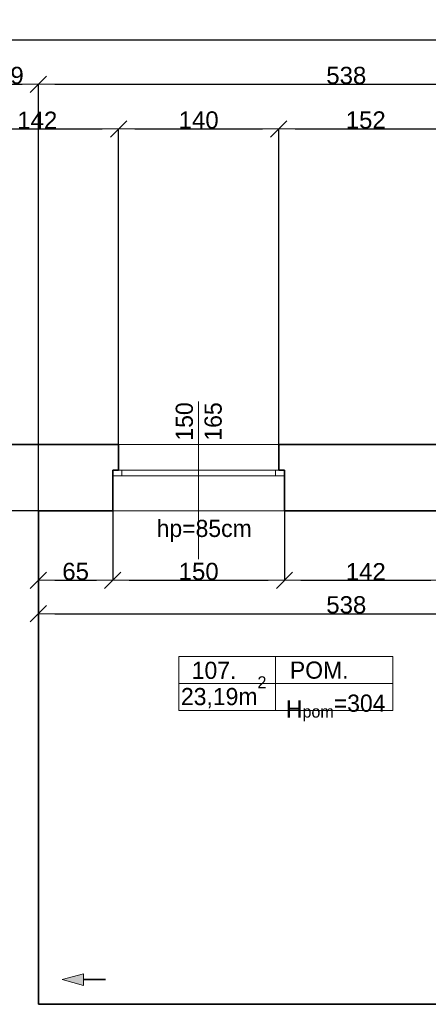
# Model space of a CAD drawing. Header units: metres. Extents: x 7506757 to 756746378, y 5735207 to 582114514.
# Tile 149 of 256: x 7691111 to 7694681, y 5866889 to 5875489. Entities that reach past the tile are written whole.
import ezdxf

# ---------------------------------------------------------------- set-up
doc = ezdxf.new("R2010")
doc.units = ezdxf.units.M
doc.header["$MEASUREMENT"] = 0
doc.header["$PDMODE"] = 2
doc.layers.get('0').update_dxf_attribs({"color": 250, "linetype": 'CONTINUOUS', "lineweight": 100, "plot": 0})
doc.layers.get('Defpoints').update_dxf_attribs({"linetype": 'CONTINUOUS'})
for name, color, linetype, lineweight in [('2D - Ogolne46', 7, 'CONTINUOUS', 18), ('M_OCIANA1', 7, 'CONTINUOUS', 13), ('M_OCIANA6', 5, 'CONTINUOUS', 35), ('M_OPISY141', 7, 'CONTINUOUS', 0), ('m_umeblowanie1', 7, 'CONTINUOUS', 13), ('opis1', 7, 'CONTINUOUS', 13)]:
    doc.layers.add(name, color=color, linetype=linetype, lineweight=lineweight)
doc.layers.add('M_OCIANA', color=7, linetype='CONTINUOUS')
doc.layers.add('PWYMIAR', color=7, linetype='CONTINUOUS')
doc.styles.add('GENERATED_STYLE_1', font='arial.ttf')
doc.styles.add('GENERATED_STYLE_2', font='txt')
doc.dimstyles.new('GENERATED_STYLE__1', dxfattribs={"dimtxt": 150, "dimasz": 142.5, "dimexe": 0.18, "dimexo": 0, "dimgap": 0.09, "dimtad": 1, "dimdec": 0, "dimlfac": 0.1, "dimzin": 0, "dimdsep": 46, "dimtxsty": 'GENERATED_STYLE_1', "dimblk": 'ARROWHEAD_6', "dimblk1": 'ARROWHEAD_6', "dimblk2": 'ARROWHEAD_6', "dimcen": 0.09, "dimclrd": 251, "dimclre": 251, "dimclrt": 7, "dimazin": 0, "dimtfac": 1, "dimtdec": 4, "dimtmove": 0, "dimatfit": 3, "dimfxl": 0, "dimtolj": 1, "dimtzin": 0, "dimarcsym": 0})
doc.dimstyles.new('GENERATED_STYLE__2', dxfattribs={"dimtxt": 150, "dimasz": 142.5, "dimexe": 0.18, "dimexo": 0, "dimgap": 0.09, "dimtad": 1, "dimtih": 1, "dimtoh": 1, "dimdec": 0, "dimlfac": 0.1, "dimzin": 0, "dimdsep": 46, "dimtxsty": 'GENERATED_STYLE_1', "dimblk": 'ARROWHEAD_6', "dimblk1": 'ARROWHEAD_6', "dimblk2": 'ARROWHEAD_6', "dimcen": 0.09, "dimclrd": 251, "dimclre": 251, "dimclrt": 7, "dimazin": 0, "dimtfac": 1, "dimtdec": 4, "dimtmove": 0, "dimatfit": 3, "dimfxl": 0, "dimtolj": 1, "dimtzin": 0, "dimarcsym": 0})

# ---------------------------------------------------------------- blocks, each defined once
blk = doc.blocks.new('Linia_80', base_point=(594301.7, 316125.5))
at = {"layer": 'M_OCIANA1', "linetype": 'Continuous'}
blk.add_hatch(color=256, dxfattribs=at).paths.add_polyline_path([(594301.7, 316125.5), (594488.3, 316175.5), (594488.3, 316075.5)], flags=0)
for p, q in [((594301.7, 316125.5), (594488.3, 316175.5)), ((594488.3, 316175.5), (594488.3, 316075.5)), ((594301.7, 316125.5), (594488.3, 316075.5))]:
    blk.add_line(p, q, dxfattribs=at)
at = {"layer": 'M_OCIANA6', "linetype": 'Continuous'}
blk.add_line((594488.3, 316125.5), (594680.4, 316125.5), dxfattribs=at)
blk = doc.blocks.new('ARROWHEAD_6')
at = {"color": 0, "linetype": 'Continuous', "lineweight": 0}
for p, q in [((0, 0), (-1, 0)), ((-0.5, -0.5), (0.5, 0.5))]:
    blk.add_line(p, q, dxfattribs=at)
blk = doc.blocks.new('*D6137')
at = {"layer": 'Defpoints', "color": 0, "linetype": 'Continuous', "transparency": 16777216}
for p in [(7691274.6, 5871199.1), (7691924.6, 5871199.1), (7691924.6, 5870592.5)]:
    blk.add_point(p, dxfattribs=at)
at = {"layer": 'PWYMIAR', "color": 251, "linetype": 'Continuous', "lineweight": -2, "transparency": 16777216}
for p, q in [((7691274.6, 5871199.1), (7691274.6, 5870592.3)), ((7691924.6, 5871199.1), (7691924.6, 5870592.3)), ((7691417.1, 5870592.5), (7691782.1, 5870592.5))]:
    blk.add_line(p, q, dxfattribs=at)
at = {"layer": 'PWYMIAR', "color": 251, "linetype": 'Continuous', "lineweight": -2, "transparency": 16777216, "xscale": 142.5, "yscale": 142.5, "zscale": 142.5, "rotation": 180}
blk.add_blockref('ARROWHEAD_6', (7691274.6, 5870592.5), dxfattribs=at)
at = {"layer": 'PWYMIAR', "color": 251, "linetype": 'Continuous', "lineweight": -2, "transparency": 16777216, "xscale": 142.5, "yscale": 142.5, "zscale": 142.5}
blk.add_blockref('ARROWHEAD_6', (7691924.6, 5870592.5), dxfattribs=at)
at = {"layer": 'PWYMIAR', "color": 7, "linetype": 'Continuous', "lineweight": 13, "transparency": 16777216, "insert": (7691599.6, 5870669.2), "char_height": 150, "attachment_point": 5, "style": 'GENERATED_STYLE_1'}
blk.add_mtext('\\A1;65', dxfattribs=at)
blk = doc.blocks.new('*D6138')
at = {"layer": 'Defpoints', "color": 0, "linetype": 'Continuous', "transparency": 16777216}
for p in [(7691924.6, 5871199.1), (7693424.6, 5871199.1), (7693424.6, 5870592.5)]:
    blk.add_point(p, dxfattribs=at)
at = {"layer": 'PWYMIAR', "color": 251, "linetype": 'Continuous', "lineweight": -2, "transparency": 16777216}
for p, q in [((7691924.6, 5871199.1), (7691924.6, 5870592.3)), ((7693424.6, 5871199.1), (7693424.6, 5870592.3)), ((7692067.1, 5870592.5), (7693282.1, 5870592.5))]:
    blk.add_line(p, q, dxfattribs=at)
at = {"layer": 'PWYMIAR', "color": 251, "linetype": 'Continuous', "lineweight": -2, "transparency": 16777216, "xscale": 142.5, "yscale": 142.5, "zscale": 142.5, "rotation": 180}
blk.add_blockref('ARROWHEAD_6', (7691924.6, 5870592.5), dxfattribs=at)
at = {"layer": 'PWYMIAR', "color": 251, "linetype": 'Continuous', "lineweight": -2, "transparency": 16777216, "xscale": 142.5, "yscale": 142.5, "zscale": 142.5}
blk.add_blockref('ARROWHEAD_6', (7693424.6, 5870592.5), dxfattribs=at)
at = {"layer": 'PWYMIAR', "color": 7, "linetype": 'Continuous', "lineweight": 13, "transparency": 16777216, "insert": (7692674.6, 5870669.2), "char_height": 150, "attachment_point": 5, "style": 'GENERATED_STYLE_1'}
blk.add_mtext('\\A1;150', dxfattribs=at)
blk = doc.blocks.new('*D6139')
at = {"layer": 'Defpoints', "color": 0, "linetype": 'Continuous', "transparency": 16777216}
for p in [(7693424.6, 5871199.1), (7694844.6, 5871199.1), (7694844.6, 5870592.5)]:
    blk.add_point(p, dxfattribs=at)
at = {"layer": 'PWYMIAR', "color": 251, "linetype": 'Continuous', "lineweight": -2, "transparency": 16777216}
for p, q in [((7693424.6, 5871199.1), (7693424.6, 5870592.3)), ((7694844.6, 5871199.1), (7694844.6, 5870592.3)), ((7693567.1, 5870592.5), (7694702.1, 5870592.5))]:
    blk.add_line(p, q, dxfattribs=at)
at = {"layer": 'PWYMIAR', "color": 251, "linetype": 'Continuous', "lineweight": -2, "transparency": 16777216, "xscale": 142.5, "yscale": 142.5, "zscale": 142.5, "rotation": 180}
blk.add_blockref('ARROWHEAD_6', (7693424.6, 5870592.5), dxfattribs=at)
at = {"layer": 'PWYMIAR', "color": 251, "linetype": 'Continuous', "lineweight": -2, "transparency": 16777216, "xscale": 142.5, "yscale": 142.5, "zscale": 142.5}
blk.add_blockref('ARROWHEAD_6', (7694844.6, 5870592.5), dxfattribs=at)
at = {"layer": 'PWYMIAR', "color": 7, "linetype": 'Continuous', "lineweight": 13, "transparency": 16777216, "insert": (7694134.6, 5870667.9), "char_height": 150, "attachment_point": 5, "style": 'GENERATED_STYLE_1'}
blk.add_mtext('\\A1;142', dxfattribs=at)
blk = doc.blocks.new('*D6152')
at = {"layer": 'Defpoints', "color": 0, "linetype": 'Continuous', "transparency": 16777216}
for p in [(7691274.6, 5871199.1), (7696654.6, 5871199.1), (7696654.6, 5870301)]:
    blk.add_point(p, dxfattribs=at)
at = {"layer": 'PWYMIAR', "color": 251, "linetype": 'Continuous', "lineweight": -2, "transparency": 16777216}
for p, q in [((7691274.6, 5871199.1), (7691274.6, 5870300.8)), ((7696654.6, 5871199.1), (7696654.6, 5870300.8)), ((7691417.1, 5870301), (7696512.1, 5870301))]:
    blk.add_line(p, q, dxfattribs=at)
at = {"layer": 'PWYMIAR', "color": 251, "linetype": 'Continuous', "lineweight": -2, "transparency": 16777216, "xscale": 142.5, "yscale": 142.5, "zscale": 142.5, "rotation": 180}
blk.add_blockref('ARROWHEAD_6', (7691274.6, 5870301), dxfattribs=at)
at = {"layer": 'PWYMIAR', "color": 251, "linetype": 'Continuous', "lineweight": -2, "transparency": 16777216, "xscale": 142.5, "yscale": 142.5, "zscale": 142.5}
blk.add_blockref('ARROWHEAD_6', (7696654.6, 5870301), dxfattribs=at)
at = {"layer": 'PWYMIAR', "color": 7, "linetype": 'Continuous', "lineweight": 13, "transparency": 16777216, "insert": (7693964.6, 5870377.7), "char_height": 150, "attachment_point": 5, "style": 'GENERATED_STYLE_1'}
blk.add_mtext('\\A1;538', dxfattribs=at)
blk = doc.blocks.new('*D6363')
at = {"layer": 'Defpoints', "color": 0, "linetype": 'Continuous', "transparency": 16777216}
for p in [(7678749.3, 5871199.1), (7691274.6, 5871199.1), (7682674.6, 5870709.1)]:
    blk.add_point(p, dxfattribs=at)
at = {"layer": 'PWYMIAR', "color": 251, "linetype": 'Continuous', "lineweight": -2, "transparency": 16777216}
for p, q in [((7691274.6, 5871199.1), (7678749.1, 5871199.1)), ((7678749.3, 5870851.6), (7678749.3, 5871056.6)), ((7682674.6, 5870709.1), (7678749.1, 5870709.1))]:
    blk.add_line(p, q, dxfattribs=at)
at = {"layer": 'PWYMIAR', "color": 251, "linetype": 'Continuous', "lineweight": -2, "transparency": 16777216, "xscale": 142.5, "yscale": 142.5, "zscale": 142.5}
for p, rotation in [((7678749.3, 5871199.1), 90), ((7678749.3, 5870709.1), 270)]:
    blk.add_blockref('ARROWHEAD_6', p, dxfattribs=dict(at, rotation=rotation))
at = {"layer": 'PWYMIAR', "color": 7, "linetype": 'Continuous', "lineweight": 13, "transparency": 16777216, "insert": (7678672.6, 5870954.1), "char_height": 150, "attachment_point": 5, "rotation": 90, "style": 'GENERATED_STYLE_1'}
blk.add_mtext('\\A1;49', dxfattribs=at)
blk = doc.blocks.new('*D6364')
at = {"layer": 'Defpoints', "color": 0, "linetype": 'Continuous', "transparency": 16777216}
for p in [(7678749.3, 5871779.1), (7690654.6, 5871779.1), (7691274.6, 5871199.1)]:
    blk.add_point(p, dxfattribs=at)
at = {"layer": 'PWYMIAR', "color": 251, "linetype": 'Continuous', "lineweight": -2, "transparency": 16777216}
for p, q in [((7690654.6, 5871779.1), (7678749.1, 5871779.1)), ((7678749.3, 5871341.6), (7678749.3, 5871636.6)), ((7691274.6, 5871199.1), (7678749.1, 5871199.1))]:
    blk.add_line(p, q, dxfattribs=at)
at = {"layer": 'PWYMIAR', "color": 251, "linetype": 'Continuous', "lineweight": -2, "transparency": 16777216, "xscale": 142.5, "yscale": 142.5, "zscale": 142.5}
for p, rotation in [((7678749.3, 5871779.1), 90), ((7678749.3, 5871199.1), 270)]:
    blk.add_blockref('ARROWHEAD_6', p, dxfattribs=dict(at, rotation=rotation))
at = {"layer": 'PWYMIAR', "color": 7, "linetype": 'Continuous', "lineweight": 13, "transparency": 16777216, "insert": (7678672.6, 5871489.1), "char_height": 150, "attachment_point": 5, "rotation": 90, "style": 'GENERATED_STYLE_1'}
blk.add_mtext('\\A1;58', dxfattribs=at)
blk = doc.blocks.new('*D6370')
at = {"layer": 'Defpoints', "color": 0, "linetype": 'Continuous', "transparency": 16777216}
for p in [(7691974.6, 5874535.8), (7691974.6, 5871779.1), (7690554.6, 5870429.1)]:
    blk.add_point(p, dxfattribs=at)
at = {"layer": 'PWYMIAR', "color": 251, "linetype": 'Continuous', "lineweight": -2, "transparency": 16777216}
for p, q in [((7690554.6, 5870429.1), (7690554.6, 5874536)), ((7690697.1, 5874535.8), (7691832.1, 5874535.8)), ((7691974.6, 5871779.1), (7691974.6, 5874536))]:
    blk.add_line(p, q, dxfattribs=at)
at = {"layer": 'PWYMIAR', "color": 251, "linetype": 'Continuous', "lineweight": -2, "transparency": 16777216, "xscale": 142.5, "yscale": 142.5, "zscale": 142.5, "rotation": 180}
blk.add_blockref('ARROWHEAD_6', (7690554.6, 5874535.8), dxfattribs=at)
at = {"layer": 'PWYMIAR', "color": 251, "linetype": 'Continuous', "lineweight": -2, "transparency": 16777216, "xscale": 142.5, "yscale": 142.5, "zscale": 142.5}
blk.add_blockref('ARROWHEAD_6', (7691974.6, 5874535.8), dxfattribs=at)
at = {"layer": 'PWYMIAR', "color": 7, "linetype": 'Continuous', "lineweight": 13, "transparency": 16777216, "insert": (7691264.6, 5874611.2), "char_height": 150, "attachment_point": 5, "style": 'GENERATED_STYLE_1'}
blk.add_mtext('\\A1;142', dxfattribs=at)
blk = doc.blocks.new('*D6371')
at = {"layer": 'Defpoints', "color": 0, "linetype": 'Continuous', "transparency": 16777216}
for p in [(7693374.6, 5874535.8), (7691974.6, 5871779.1), (7693374.6, 5871779.1)]:
    blk.add_point(p, dxfattribs=at)
at = {"layer": 'PWYMIAR', "color": 251, "linetype": 'Continuous', "lineweight": -2, "transparency": 16777216}
for p, q in [((7691974.6, 5871779.1), (7691974.6, 5874536)), ((7692117.1, 5874535.8), (7693232.1, 5874535.8)), ((7693374.6, 5871779.1), (7693374.6, 5874536))]:
    blk.add_line(p, q, dxfattribs=at)
at = {"layer": 'PWYMIAR', "color": 251, "linetype": 'Continuous', "lineweight": -2, "transparency": 16777216, "xscale": 142.5, "yscale": 142.5, "zscale": 142.5, "rotation": 180}
blk.add_blockref('ARROWHEAD_6', (7691974.6, 5874535.8), dxfattribs=at)
at = {"layer": 'PWYMIAR', "color": 251, "linetype": 'Continuous', "lineweight": -2, "transparency": 16777216, "xscale": 142.5, "yscale": 142.5, "zscale": 142.5}
blk.add_blockref('ARROWHEAD_6', (7693374.6, 5874535.8), dxfattribs=at)
at = {"layer": 'PWYMIAR', "color": 7, "linetype": 'Continuous', "lineweight": 13, "transparency": 16777216, "insert": (7692674.6, 5874612.5), "char_height": 150, "attachment_point": 5, "style": 'GENERATED_STYLE_1'}
blk.add_mtext('\\A1;140', dxfattribs=at)
blk = doc.blocks.new('*D6372')
at = {"layer": 'Defpoints', "color": 0, "linetype": 'Continuous', "transparency": 16777216}
for p in [(7694894.6, 5874535.8), (7693374.6, 5871779.1), (7694894.6, 5871779.1)]:
    blk.add_point(p, dxfattribs=at)
at = {"layer": 'PWYMIAR', "color": 251, "linetype": 'Continuous', "lineweight": -2, "transparency": 16777216}
for p, q in [((7693374.6, 5871779.1), (7693374.6, 5874536)), ((7693517.1, 5874535.8), (7694752.1, 5874535.8)), ((7694894.6, 5871779.1), (7694894.6, 5874536))]:
    blk.add_line(p, q, dxfattribs=at)
at = {"layer": 'PWYMIAR', "color": 251, "linetype": 'Continuous', "lineweight": -2, "transparency": 16777216, "xscale": 142.5, "yscale": 142.5, "zscale": 142.5, "rotation": 180}
blk.add_blockref('ARROWHEAD_6', (7693374.6, 5874535.8), dxfattribs=at)
at = {"layer": 'PWYMIAR', "color": 251, "linetype": 'Continuous', "lineweight": -2, "transparency": 16777216, "xscale": 142.5, "yscale": 142.5, "zscale": 142.5}
blk.add_blockref('ARROWHEAD_6', (7694894.6, 5874535.8), dxfattribs=at)
at = {"layer": 'PWYMIAR', "color": 7, "linetype": 'Continuous', "lineweight": 13, "transparency": 16777216, "insert": (7694134.6, 5874612.5), "char_height": 150, "attachment_point": 5, "style": 'GENERATED_STYLE_1'}
blk.add_mtext('\\A1;152', dxfattribs=at)
blk = doc.blocks.new('*D6388')
at = {"layer": 'Defpoints', "color": 0, "linetype": 'Continuous', "transparency": 16777216}
for p in [(7691274.6, 5874925), (7691274.6, 5871199.1), (7690784.6, 5869959.1)]:
    blk.add_point(p, dxfattribs=at)
at = {"layer": 'PWYMIAR', "color": 251, "linetype": 'Continuous', "lineweight": -2, "transparency": 16777216}
for p, q in [((7690784.6, 5869959.1), (7690784.6, 5874925.2)), ((7690927.1, 5874925), (7691132.1, 5874925)), ((7691274.6, 5871199.1), (7691274.6, 5874925.2))]:
    blk.add_line(p, q, dxfattribs=at)
at = {"layer": 'PWYMIAR', "color": 251, "linetype": 'Continuous', "lineweight": -2, "transparency": 16777216, "xscale": 142.5, "yscale": 142.5, "zscale": 142.5, "rotation": 180}
blk.add_blockref('ARROWHEAD_6', (7690784.6, 5874925), dxfattribs=at)
at = {"layer": 'PWYMIAR', "color": 251, "linetype": 'Continuous', "lineweight": -2, "transparency": 16777216, "xscale": 142.5, "yscale": 142.5, "zscale": 142.5}
blk.add_blockref('ARROWHEAD_6', (7691274.6, 5874925), dxfattribs=at)
at = {"layer": 'PWYMIAR', "color": 7, "linetype": 'Continuous', "lineweight": 13, "transparency": 16777216, "insert": (7691029.6, 5875001.7), "char_height": 150, "attachment_point": 5, "style": 'GENERATED_STYLE_1'}
blk.add_mtext('\\A1;49', dxfattribs=at)
blk = doc.blocks.new('*D6389')
at = {"layer": 'Defpoints', "color": 0, "linetype": 'Continuous', "transparency": 16777216}
for p in [(7696654.6, 5874925), (7691274.6, 5871199.1), (7696654.6, 5871199.1)]:
    blk.add_point(p, dxfattribs=at)
at = {"layer": 'PWYMIAR', "color": 251, "linetype": 'Continuous', "lineweight": -2, "transparency": 16777216}
for p, q in [((7691274.6, 5871199.1), (7691274.6, 5874925.2)), ((7691417.1, 5874925), (7696512.1, 5874925)), ((7696654.6, 5871199.1), (7696654.6, 5874925.2))]:
    blk.add_line(p, q, dxfattribs=at)
at = {"layer": 'PWYMIAR', "color": 251, "linetype": 'Continuous', "lineweight": -2, "transparency": 16777216, "xscale": 142.5, "yscale": 142.5, "zscale": 142.5, "rotation": 180}
blk.add_blockref('ARROWHEAD_6', (7691274.6, 5874925), dxfattribs=at)
at = {"layer": 'PWYMIAR', "color": 251, "linetype": 'Continuous', "lineweight": -2, "transparency": 16777216, "xscale": 142.5, "yscale": 142.5, "zscale": 142.5}
blk.add_blockref('ARROWHEAD_6', (7696654.6, 5874925), dxfattribs=at)
at = {"layer": 'PWYMIAR', "color": 7, "linetype": 'Continuous', "lineweight": 13, "transparency": 16777216, "insert": (7693964.6, 5875001.7), "char_height": 150, "attachment_point": 5, "style": 'GENERATED_STYLE_1'}
blk.add_mtext('\\A1;538', dxfattribs=at)
blk = doc.blocks.new('*D6400')
at = {"layer": 'Defpoints', "color": 0, "linetype": 'Continuous', "transparency": 16777216}
for p in [(7706334.6, 5875314.2), (7690654.6, 5871779.1), (7706334.6, 5871779.1)]:
    blk.add_point(p, dxfattribs=at)
at = {"layer": 'PWYMIAR', "color": 251, "linetype": 'Continuous', "lineweight": -2, "transparency": 16777216}
for p, q in [((7690654.6, 5871779.1), (7690654.6, 5875314.3)), ((7690797.1, 5875314.2), (7706192.1, 5875314.2)), ((7706334.6, 5871779.1), (7706334.6, 5875314.3))]:
    blk.add_line(p, q, dxfattribs=at)
at = {"layer": 'PWYMIAR', "color": 251, "linetype": 'Continuous', "lineweight": -2, "transparency": 16777216, "xscale": 142.5, "yscale": 142.5, "zscale": 142.5, "rotation": 180}
blk.add_blockref('ARROWHEAD_6', (7690654.6, 5875314.2), dxfattribs=at)
at = {"layer": 'PWYMIAR', "color": 251, "linetype": 'Continuous', "lineweight": -2, "transparency": 16777216, "xscale": 142.5, "yscale": 142.5, "zscale": 142.5}
blk.add_blockref('ARROWHEAD_6', (7706334.6, 5875314.2), dxfattribs=at)
at = {"layer": 'PWYMIAR', "color": 7, "linetype": 'Continuous', "lineweight": 13, "transparency": 16777216, "insert": (7698494.6, 5875390.8), "char_height": 150, "attachment_point": 5, "style": 'GENERATED_STYLE_1'}
blk.add_mtext('\\A1;1568', dxfattribs=at)

msp = doc.modelspace()

# ---------------------------------------------------------------- linework, layer by layer
at = {"layer": 'M_OCIANA6', "linetype": 'Continuous'}
for p, q in [((7690654.6, 5871779.1), (7691974.6, 5871779.1)), ((7691974.6, 5871779.1), (7691974.6, 5871554.1)), ((7693374.6, 5871779.1), (7694894.6, 5871779.1)), ((7693374.6, 5871779.1), (7693374.6, 5871554.1)), ((7691924.6, 5871199.1), (7691924.6, 5871554.1)), ((7691974.6, 5871554.1), (7691924.6, 5871554.1)), ((7693374.6, 5871554.1), (7693424.6, 5871554.1)), ((7693424.6, 5871199.1), (7693424.6, 5871554.1)), ((7693424.6, 5871199.1), (7693424.6, 5871424.1)), ((7691274.6, 5871199.1), (7691924.6, 5871199.1)), ((7691274.6, 5866889.1), (7691274.6, 5871199.1)), ((7693424.6, 5871199.1), (7694844.6, 5871199.1)), ((7691274.6, 5866889.1), (7696654.6, 5866889.1))]:
    msp.add_line(p, q, dxfattribs=at)
at = {"layer": 'M_OPISY141', "linetype": 'Continuous'}
for p, q in [((7692674.6, 5872153), (7692674.6, 5870776.9)), ((7692501.6, 5869927.5), (7694372.7, 5869927.5)), ((7692501.6, 5869456.4), (7692501.6, 5869927.5)), ((7693346.2, 5869927.5), (7693346.2, 5869456.4)), ((7694372.7, 5869927.5), (7694372.7, 5869456.4)), ((7692501.6, 5869692), (7694372.7, 5869692)), ((7694372.7, 5869456.4), (7692501.6, 5869456.4))]:
    msp.add_line(p, q, dxfattribs=at)
at = {"layer": 'm_umeblowanie1', "linetype": 'Continuous'}
for p, q in [((7692674.6, 5871779.1), (7691974.6, 5871779.1)), ((7692674.6, 5871779.1), (7693374.6, 5871779.1)), ((7691924.6, 5871554.1), (7693374.6, 5871554.1)), ((7691924.6, 5871504.1), (7693424.6, 5871504.1)), ((7692004.6, 5871554.1), (7692004.6, 5871504.1)), ((7693344.6, 5871554.1), (7693344.6, 5871504.1)), ((7691924.6, 5871199.1), (7693424.6, 5871199.1))]:
    msp.add_line(p, q, dxfattribs=at)

# ---------------------------------------------------------------- block references
at = {"layer": 'M_OCIANA', "color": 5, "linetype": 'Continuous', "lineweight": 35}
msp.add_blockref('Linia_80', (7691481.5, 5867104.7), dxfattribs=at)

# ---------------------------------------------------------------- texts
at = {"layer": '2D - Ogolne46', "linetype": 'Continuous', "insert": (7692519.8, 5869474.4), "char_height": 150, "attachment_point": 7, "style": 'GENERATED_STYLE_2'}
msp.add_mtext('{23,19m\\A1{\\H0.7x;\\S2^  ;}}', dxfattribs=at)
at = {"layer": 'opis1', "linetype": 'Continuous', "insert": (7692473.8, 5871812.6), "char_height": 150, "width": 349.992, "attachment_point": 1, "rotation": 90, "line_spacing_factor": 1.007581, "style": 'GENERATED_STYLE_2'}
msp.add_mtext('{150\\P165}', dxfattribs=at)
at = {"layer": 'opis1', "linetype": 'Continuous', "char_height": 150, "style": 'GENERATED_STYLE_2'}
for s, insert, attachment_point in [('{hp=85cm}', (7693138.2, 5871121), 3), ('{107.}', (7692614.1, 5869881.3), 1), ('{POM.}', (7693471.8, 5869883.3), 1), ('{H\\A1{\\H0.7x;\\S ^ pom;}=304}', (7693437.1, 5869645.7), 1)]:
    msp.add_mtext(s, dxfattribs=dict(at, insert=insert, attachment_point=attachment_point))

# ---------------------------------------------------------------- dimensions: what is measured, and where the dimension line sits
at = {"layer": 'PWYMIAR', "color": 251, "linetype": 'Continuous', "lineweight": 13}
for base, p1, p2, picture, middle in [((7706334.6, 5875314.2), (7690654.6, 5871779.1), (7706334.6, 5871779.1), '*D6400', (7698494.6, 5875390.8)), ((7691274.6, 5874925), (7690784.6, 5869959.1), (7691274.6, 5871199.1), '*D6388', (7691029.6, 5875001.7)), ((7696654.6, 5874925), (7691274.6, 5871199.1), (7696654.6, 5871199.1), '*D6389', (7693964.6, 5875001.7)), ((7691974.6, 5874535.8), (7690554.6, 5870429.1), (7691974.6, 5871779.1), '*D6370', (7691264.6, 5874611.2)), ((7693374.6, 5874535.8), (7691974.6, 5871779.1), (7693374.6, 5871779.1), '*D6371', (7692674.6, 5874612.5)), ((7694894.6, 5874535.8), (7693374.6, 5871779.1), (7694894.6, 5871779.1), '*D6372', (7694134.6, 5874612.5)), ((7691924.6, 5870592.5), (7691274.6, 5871199.1), (7691924.6, 5871199.1), '*D6137', (7691599.6, 5870669.2)), ((7696654.6, 5870301), (7691274.6, 5871199.1), (7696654.6, 5871199.1), '*D6152', (7693964.6, 5870377.7)), ((7693424.6, 5870592.5), (7691924.6, 5871199.1), (7693424.6, 5871199.1), '*D6138', (7692674.6, 5870669.2)), ((7694844.6, 5870592.5), (7693424.6, 5871199.1), (7694844.6, 5871199.1), '*D6139', (7694134.6, 5870667.9))]:
    dim = msp.add_linear_dim(base=base, p1=p1, p2=p2, dimstyle='GENERATED_STYLE__2', dxfattribs=at)
    dim.commit()
    dim.dimension.update_dxf_attribs({"geometry": picture, "text_midpoint": middle})
for base, p1, p2, picture, middle in [((7678749.3, 5871779.1), (7691274.6, 5871199.1), (7690654.6, 5871779.1), '*D6364', (7678672.6, 5871489.1)), ((7678749.3, 5871199.1), (7682674.6, 5870709.1), (7691274.6, 5871199.1), '*D6363', (7678672.6, 5870954.1))]:
    dim = msp.add_linear_dim(base=base, p1=p1, p2=p2, angle=90, dimstyle='GENERATED_STYLE__1', dxfattribs=at)
    dim.commit()
    dim.dimension.update_dxf_attribs({"geometry": picture, "text_midpoint": middle})

doc.saveas('drawing.dxf')
